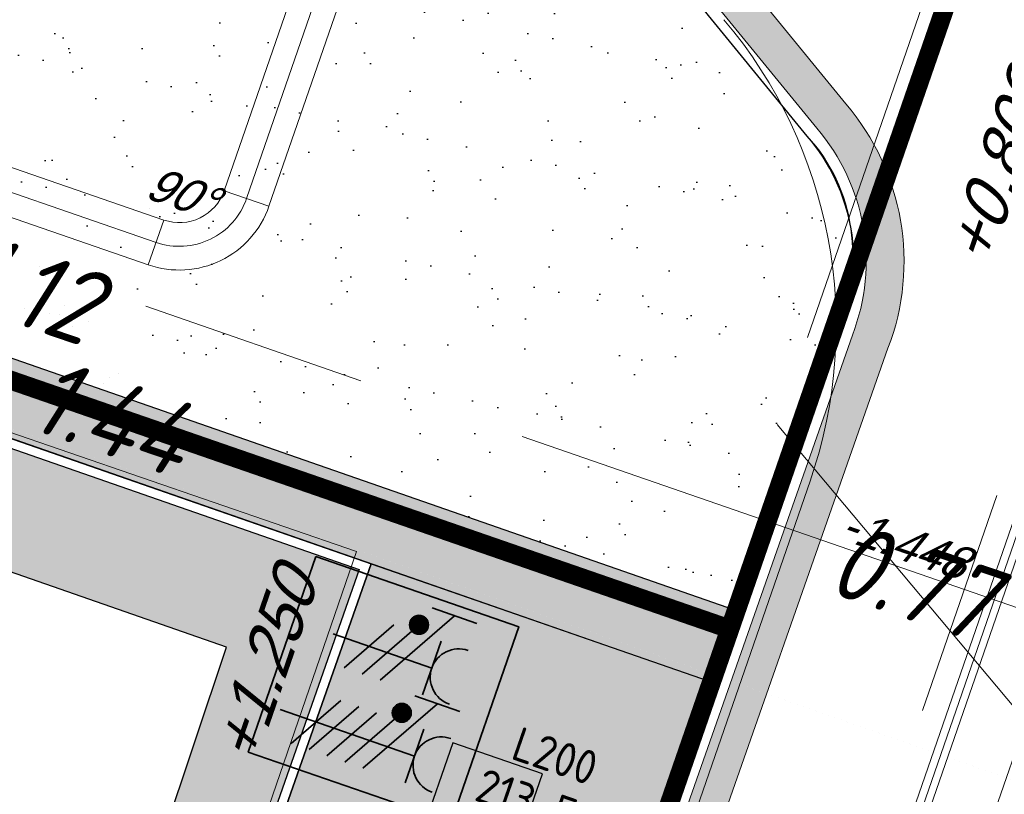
# Model space of a CAD drawing. Header units: metres. Extents: x 128615 to 129083, y 455669 to 456034.
# Tile 117 of 158: x 128873 to 128884, y 455840 to 455848. Entities that reach past the tile are written whole.
import ezdxf
from ezdxf.enums import TextEntityAlignment as Align
from ezdxf.lldxf.tags import DXFTag

# ---------------------------------------------------------------- set-up
doc = ezdxf.new("R2010")
doc.units = ezdxf.units.M
for name, pattern in [('DASHED', [19.049999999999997, 12.7, -6.35]), ('RI-AWZI_PROCESLEIDING', [18.450000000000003, 6, -1.8, 1.75, -1.8, 1.75, -1.8, 1.75, -1.8]), ('RI-AWZI_SLIBLEIDING', [11, 5, -3, 0, -3]), ('RI-AWZI_TERREINRIOLERING', [19.8, 6, -1.8, 2.4, -1.8, 1.8, -1.8, 2.4, -1.8])]:
    doc.linetypes.add(name, pattern=pattern)
for name, color, linetype, lineweight in [('B-CO-BC-BETONVORM-G', 50, 'Continuous', 18), ('B-WE-OG-HOOGTELIJN-G', 7, 'Continuous', 18), ('B-XX-GR-HAAG-G', 90, 'GR-HAAG1', 13), ('B-XX-KL-ELEKTRA-T25_HDSR', 7, 'Continuous', 35), ('B-XX-RI-AWZI_PROCESLEIDING-G', 30, 'RI-AWZI_PROCESLEIDING', 18), ('B-XX-RI-AWZI_SLIBLEIDING-G', 40, 'RI-AWZI_SLIBLEIDING', 18), ('B-XX-RI-AWZI_TERREINRIOLERING-G', 10, 'RI-AWZI_TERREINRIOLERING', 18), ('B-XX-VH-BESTRATING-V', 1, 'Continuous', 18)]:
    doc.layers.add(name, color=color, linetype=linetype, lineweight=lineweight)
for name, color, linetype in [('B-XX-GR-GRAS-G', 90, 'Continuous'), ('B-XX-GR-KRUIDEN-G', 98, 'Continuous'), ('B-XX-KL-ELEKTRA-G_HDSR', 190, 'HDSR_Elektra'), ('B-XX-OG-BEBOUWING-G', 1, 'Continuous'), ('B-XX-RI-AWZI_PROCESLEIDING-T25_HDSR', 7, 'Continuous'), ('B-XX-RI-AWZI_TERREINRIOLERING-T25_HDSR', 7, 'Continuous'), ('B-XX-VH-KANTVERHARDING-G', 60, 'Continuous')]:
    doc.layers.add(name, color=color, linetype=linetype)
doc.styles.add('BURO-018', font='Isocp.shx', dxfattribs={"height": 360})
doc.styles.add('ISO', font='Iso.shx', dxfattribs={"height": 50})
doc.styles.get("Standard").update_dxf_attribs({"font": 'arial.ttf'})
doc.styles.add('TAUW-ISOCP', font='tcb_isocp.shx')
doc.styles.add('tcb_isocp', font='tcb_isocp.shx')
doc.linetypes.add('GR-HAAG1', pattern='A,6,[176,NLCS.SHX,S=0.125,R=0,X=0,Y=0],-2', length=8)
tags = doc.linetypes.add('HDSR_Elektra', pattern='A,25,-2,["E",Standard,S=1.5,R=0,X=0,Y=-0.75],-4', length=31).pattern_tags.tags
tags[6] = DXFTag(74, 10)
pattern_1 = [(78.37645749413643, (128738.9979208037, 455858.1422880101), (-0.2736702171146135, 0.05629362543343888), [0.2032, -0.07619999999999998]), (168.3764574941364, (128738.9979208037, 455858.1422880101), (-0.0562936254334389, -0.2736702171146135), [0.2031999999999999, -0.07619999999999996])]

# ---------------------------------------------------------------- blocks, each defined once
blk = doc.blocks.new('E00416')
at = {"color": 0, "linetype": 'Continuous'}
for p, q in [((-3, 7.982050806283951), (-2.99999988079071, 5.482050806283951)), ((-2.999999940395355, 6.732050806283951), (1.500000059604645, 4.133974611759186)), ((-1.499999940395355, 6.5), (1.500000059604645, 6.5)), ((1.192092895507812e-07, 1), (5.960464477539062e-08, 6.5)), ((1.500000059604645, 3.133974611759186), (-1.499999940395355, 4.866025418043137)), ((1.500000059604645, 2.133974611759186), (-1.499999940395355, 3.866025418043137))]:
    blk.add_line(p, q, dxfattribs=at)
at = {"color": 0, "linetype": 'Continuous', "const_width": 0.5}
blk.add_lwpolyline([(-1.683012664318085, 5.116025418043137, 1), (-2.183012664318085, 5.116025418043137, 1)], format="xyb", close=True, dxfattribs=at)
at = {"color": 0, "linetype": 'Continuous'}
blk.add_circle((-1.933012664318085, 5.116025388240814), 0.5000000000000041, dxfattribs=at)
blk.add_arc((5.960464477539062e-08, 8), 1.5, 180, 0, dxfattribs=at)
at = {"color": 0, "linetype": 'Continuous', "style": 'BURO-018', "flags": 1}
blk.add_attdef('E_MATCODE', text='', height=1.799999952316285, rotation=262.5836884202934, dxfattribs=at).set_placement((-436086809.6690868, 176092602.9433621), align=Align.MIDDLE)
at = {"color": 0, "linetype": 'Continuous', "style": 'BURO-018'}
for tag, p in [('E_GKAST', (5.960464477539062e-08, 13)), ('E_GROEP', (0, 10.00000002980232)), ('E_SGROEP', (4.500000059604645, 10))]:
    blk.add_attdef(tag, text='', height=1.8, dxfattribs=at).set_placement(p, align=Align.MIDDLE)
at = {"color": 0, "linetype": 'Continuous', "style": 'BURO-018', "flags": 1}
blk.add_attdef('E_VERMCODE', text='', height=1.8, dxfattribs=at).set_placement((13.00000005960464, 10), align=Align.MIDDLE)
blk = doc.blocks.new('111304D')
at = {"color": 0, "linetype": 'Continuous'}
for p, q in [((-3, 9.98205080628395), (-3, 7.482050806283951)), ((-3, 8.73205080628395), (1.500000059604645, 6.133974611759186)), ((-1.499999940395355, 8.5), (1.5, 8.5)), ((5.960464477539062e-08, 1.000000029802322), (5.960464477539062e-08, 8.5)), ((1.5, 5.133974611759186), (-1.499999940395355, 6.866025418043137)), ((1.500000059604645, 4.133974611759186), (-1.5, 5.866025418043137)), ((1.5, 3.133974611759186), (-1.499999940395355, 4.866025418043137)), ((1.500000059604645, 2.133974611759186), (-1.499999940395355, 3.866025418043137))]:
    blk.add_line(p, q, dxfattribs=at)
at = {"color": 0, "linetype": 'Continuous', "const_width": 0.5}
blk.add_lwpolyline([(-1.683012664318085, 7.116025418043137, 1), (-2.183012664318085, 7.116025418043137, 1)], format="xyb", close=True, dxfattribs=at)
at = {"color": 0, "linetype": 'Continuous'}
blk.add_circle((-1.93301260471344, 7.116025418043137), 0.5000000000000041, dxfattribs=at)
blk.add_arc((0, 10.00000002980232), 1.5, 180, 0, dxfattribs=at)
at = {"color": 0, "linetype": 'Continuous', "style": 'BURO-018', "flags": 1}
blk.add_attdef('E_MATCODE', text='', height=1.799999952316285, rotation=262.5836884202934, dxfattribs=at).set_placement((-436086809.6690868, 176092602.9433621), align=Align.MIDDLE)
at = {"color": 0, "linetype": 'Continuous', "style": 'BURO-018'}
for tag, p in [('E_GKAST', (5.960464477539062e-08, 15.5)), ('E_GROEP', (5.960464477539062e-08, 12.50000002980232)), ('E_SGROEP', (4.5, 12.5))]:
    blk.add_attdef(tag, text='', height=1.8, dxfattribs=at).set_placement(p, align=Align.MIDDLE)
at = {"color": 0, "linetype": 'Continuous', "style": 'BURO-018', "flags": 1}
blk.add_attdef('E_VERMCODE', text='', height=1.8, dxfattribs=at).set_placement((13, 12.5), align=Align.MIDDLE)

msp = doc.modelspace()

# ---------------------------------------------------------------- hatches: boundary and pattern name
at = {"layer": 'B-XX-GR-GRAS-G'}
h = msp.add_hatch(dxfattribs=at)
h.set_pattern_fill('CROSS', color=256, scale=0.09999999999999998, angle=-116.5632943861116, style=0)
h.set_pattern_definition([(340.9065815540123, (128738.9979208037, 455858.1422880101), (0.8077808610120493, 0.3923519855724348), [0.3174999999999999, -0.9525]), (70.90658155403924, (128739.0960088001, 455857.9403427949), (-0.3923519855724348, 0.8077808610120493), [0.3174999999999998, -0.9524999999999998])])
h.paths.add_polyline_path([(128845.8675353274, 455784.6485665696), (128847.5685110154, 455784.0597697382), (128847.7647766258, 455784.6267616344), (128846.0638009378, 455785.2155584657)])
h.paths.add_polyline_path([(128967.1055860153, 455860.4144094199), (128969.4210054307, 455866.8918425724), (128880.9006920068, 455904.409712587), (128810.0577815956, 455927.1027515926), (128808.0815679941, 455921.3936663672), (128811.5859768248, 455919.9881814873), (128842.9440111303, 455909.6012506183), (128874.3253125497, 455899.2845629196), (128897.3942134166, 455890.0887698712), (128932.249899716, 455875.2515896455), (128958.9784740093, 455863.874893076)])
edge = h.paths.add_edge_path()
edge.add_line((128984.0843231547, 455804.1850891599), (128953.5143684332, 455822.3927003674))
edge.add_line((128953.5143684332, 455822.3927003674), (128931.0817976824, 455759.6371250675))
edge.add_line((128931.0817976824, 455759.6371250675), (128923.691293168, 455762.2048782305))
edge.add_line((128923.691293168, 455762.2048782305), (128914.0269830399, 455765.5502024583))
edge.add_line((128914.0269830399, 455765.5502024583), (128897.845598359, 455770.6508317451))
edge.add_line((128897.845598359, 455770.6508317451), (128884.7246261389, 455774.2573768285))
edge.add_line((128884.7246261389, 455774.2573768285), (128872.548293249, 455777.8537726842))
edge.add_line((128872.548293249, 455777.8537726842), (128866.079626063, 455781.0475949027))
edge.add_line((128866.079626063, 455781.0475949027), (128866.0212588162, 455781.0678178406))
edge.add_line((128866.0212588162, 455781.0678178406), (128863.5642032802, 455773.7248399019))
edge.add_line((128863.5642032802, 455773.7248399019), (128871.5285838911, 455771.3053608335))
edge.add_line((128871.5285838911, 455771.3053608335), (128871.6722959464, 455771.410655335))
edge.add_arc((128873.3846396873, 455770.369334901), 2.004113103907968, 78.24944847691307, 148.6951358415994, ccw=False)
edge.add_line((128873.7927796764, 455772.3314488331), (128875.0821999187, 455772.0165345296))
edge.add_line((128875.0821999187, 455772.0165345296), (128927.2955738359, 455757.61301808))
edge.add_line((128927.2955738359, 455757.61301808), (128956.895554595, 455749.1705929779))
edge.add_line((128956.895554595, 455749.1705929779), (128984.0843231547, 455804.1850891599))
h = msp.add_hatch(dxfattribs=at)
h.set_pattern_fill('AR-SAND', color=256, scale=0.01999999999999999, angle=-116.5632943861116, style=0)
h.set_pattern_definition([(18.40658155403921, (128738.9979208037, 455858.1422880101), (0.2899431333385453, 0.935445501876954), [0, -0.7721600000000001, 0, -0.8636, 0, -0.8255]), (348.4065815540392, (128738.9979208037, 455858.1422880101), (1.318547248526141, 1.060693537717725), [0, -0.4165599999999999, 0, -0.6959599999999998, 0, -0.2666999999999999]), (308.4065815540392, (128738.4074554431, 455858.3466790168), (1.495894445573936, -0.5147657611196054), [0, -0.2539999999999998, 0, -0.9143999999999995, 0, -1.193799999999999]), (298.4065815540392, (128738.4074554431, 455858.3466790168), (1.588945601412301, -0.07820251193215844), [0, -0.1269999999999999, 0, -0.5994399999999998, 0, -0.6857999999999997])])
edge = h.paths.add_edge_path()
edge.add_line((128853.1386551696, 455856.2010343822), (128851.6980142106, 455852.223962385))
edge.add_line((128851.6980142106, 455852.223962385), (128881.0521493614, 455841.9942810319))
edge.add_line((128881.0521493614, 455841.9942810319), (128882.0932894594, 455844.962660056))
edge.add_arc((128879.9256700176, 455845.7229388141), 2.297084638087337, 340.6720043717, 367.9009138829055)
edge.add_arc((128880.4059071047, 455845.7895850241), 1.812245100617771, 7.900913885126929, 42.61937673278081)
edge.add_line((128881.7394805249, 455847.0167012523), (128878.40045845, 455851.1054727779))
edge.add_line((128878.40045845, 455851.1054727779), (128879.3763044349, 455851.8971749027))
edge.add_line((128879.3763044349, 455851.8971749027), (128877.9085195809, 455853.6509558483))
edge.add_arc((128867.2808985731, 455871.9954145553), 21.20060125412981, 228.1588244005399, 300.085293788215, ccw=False)
h = msp.add_hatch(dxfattribs=at)
h.set_pattern_fill('DOTS', color=256, scale=0.09999999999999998, angle=-116.5632943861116, style=0)
h.set_pattern_definition([(340.9065815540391, (128738.9979208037, 455858.1422880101), (0.1269369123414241, 0.124052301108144), [0, -0.1587499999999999])])
edge = h.paths.add_edge_path()
edge.add_line((128869.4764536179, 455820.7405292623), (128873.2971152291, 455831.5419739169))
edge.add_line((128873.2971152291, 455831.5419739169), (128877.1436908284, 455842.5079634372))
edge.add_line((128877.1436908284, 455842.5079634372), (128880.7873684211, 455841.239368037))
edge.add_line((128880.7873684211, 455841.239368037), (128874.6706397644, 455823.8034156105))
edge.add_arc((128870.2434571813, 455825.3755239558), 4.698028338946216, 293.68149924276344, 340.449867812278, ccw=False)
edge.add_arc((128870.2434571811, 455825.3755239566), 4.698028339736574, 260.6037880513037, 293.6814992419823, ccw=False)
at = {"layer": 'B-XX-GR-HAAG-G'}
h = msp.add_hatch(dxfattribs=at)
h.set_pattern_fill('ANGLE', color=256, scale=0.03999999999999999, angle=-19.09341844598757, style=0)
h.set_pattern_definition(pattern_1)
edge = h.paths.add_edge_path()
edge.add_line((128824.0560011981, 455861.2439628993), (128824.3251972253, 455861.9975444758))
edge.add_line((128824.3251972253, 455861.9975444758), (128807.412816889, 455867.9094233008))
edge.add_line((128807.412816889, 455867.9094233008), (128807.5844640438, 455867.0019485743))
edge.add_line((128807.5844640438, 455867.0019485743), (128824.0565718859, 455861.2437634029))
edge.add_line((128911.0524530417, 455830.6925610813), (128923.8730139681, 455826.2243651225))
edge.add_line((128923.8730139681, 455826.2243651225), (128926.9522502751, 455825.1512758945))
edge.add_line((128926.9522502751, 455825.1512758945), (128927.2239480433, 455825.9444302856))
edge.add_line((128927.2239480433, 455825.9444302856), (128912.031396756, 455831.2301135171))
edge.add_line((128912.031396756, 455831.2301135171), (128911.0523500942, 455830.6922639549))
h = msp.add_hatch(dxfattribs=at)
h.set_pattern_fill('ANGLE', color=256, scale=0.03999999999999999, angle=-19.09341844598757, style=0)
h.set_pattern_definition(pattern_1)
h.paths.add_polyline_path([(128851.4347489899, 455851.4685211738), (128880.7873684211, 455841.239368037), (128881.0521493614, 455841.9942810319), (128851.6980142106, 455852.223962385)])
at = {"layer": 'B-XX-GR-KRUIDEN-G'}
h = msp.add_hatch(dxfattribs=at)
h.set_pattern_fill('SWAMP', color=256, scale=0.2, angle=-116.5632943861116, style=0)
h.set_pattern_definition([(340.9065815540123, (128738.9979208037, 455858.1422880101), (3.839350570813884, 3.326515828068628), [0.6349999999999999, -4.444999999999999]), (70.90658155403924, (128739.2979540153, 455858.0384307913), (-0.9611808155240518, 4.988231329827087), [0.3174999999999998, -8.481319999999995]), (70.90658155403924, (128739.3729632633, 455858.0124661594), (-0.9611808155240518, 4.988231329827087), [0.2539999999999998, -8.544819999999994]), (70.90658155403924, (128739.2229447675, 455858.0643954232), (-0.9611808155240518, 4.988231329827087), [0.2539999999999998, -8.544819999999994]), (40.90658155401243, (128739.4479706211, 455857.9865021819), (-0.9611719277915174, 4.988233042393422), [0.2032, -4.876799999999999]), (100.9065815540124, (128739.1479374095, 455858.0903594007), (-4.8005224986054, 1.661717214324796), [0.2032, -4.8768])])
edge = h.paths.add_edge_path()
edge.add_line((128948.4118116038, 455833.4579504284), (128948.6455033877, 455826.0782791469))
edge.add_line((128948.6455033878, 455826.0782791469), (128943.9095911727, 455812.3966981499))
edge.add_line((128943.9095911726, 455812.3966981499), (128941.3888850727, 455813.2785094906))
edge.add_line((128941.3888850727, 455813.2785094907), (128942.1339618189, 455815.4309623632))
edge.add_arc((128932.745274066, 455818.888458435), 10.00508554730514, -20.21683048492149, 71.17534409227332)
edge.add_line((128935.9736453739, 455828.358376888), (128892.1860483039, 455843.579290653))
edge.add_arc((128893.6952972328, 455847.9211051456), 4.596649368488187, -157.04283936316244, -109.16785423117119, ccw=False)
edge.add_arc((128894.4307678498, 455848.232645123), 5.395382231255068, 162.5112662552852, 202.9571606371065, ccw=False)
edge.add_line((128889.2847814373, 455849.8540560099), (128901.8557516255, 455885.6735668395))
edge.add_line((128901.8557516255, 455885.6735668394), (128887.2242848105, 455890.7225570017))
edge.add_line((128887.2242848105, 455890.7225570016), (128887.1817624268, 455890.5997140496))
edge.add_line((128887.1817624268, 455890.5997140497), (128874.5146120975, 455895.1035688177))
edge.add_line((128874.5146120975, 455895.1035688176), (128873.5283828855, 455892.2544503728))
edge.add_arc((128867.280722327, 455871.995513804), 21.20041917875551, 72.86074229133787, 176.4358647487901)
edge.add_line((128846.121308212, 455873.313454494), (128835.0103701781, 455877.1887525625))
edge.add_arc((128817.5916042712, 455889.2204382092), 21.17014088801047, -34.63404912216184, -24.22743715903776)
edge.add_line((128836.8971577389, 455880.5330640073), (128837.0847450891, 455880.5150973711))
edge.add_line((128837.0847450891, 455880.5150973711), (128838.2442237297, 455883.7950644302))
edge.add_line((128838.2442237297, 455883.7950644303), (128838.0851409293, 455883.9110295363))
edge.add_arc((128817.5916042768, 455889.2204382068), 21.17014088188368, -14.52468191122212, 21.05836036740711)
edge.add_line((128837.3478955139, 455896.8272655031), (128838.4437976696, 455897.45125095))
edge.add_line((128838.4437976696, 455897.45125095), (128836.9196742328, 455900.519436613))
edge.add_line((128836.9196742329, 455900.519436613), (128835.8290882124, 455899.9707426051))
edge.add_arc((128817.5916042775, 455889.2204382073), 21.17014088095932, 30.51773535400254, 65.7725628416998)
edge.add_line((128826.2789784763, 455908.5259916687), (128826.2969451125, 455908.713579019))
edge.add_line((128826.2969451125, 455908.7135790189), (128823.0169780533, 455909.8730576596))
edge.add_line((128823.0169780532, 455909.8730576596), (128822.9010129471, 455909.7139748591))
edge.add_arc((128817.591604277, 455889.2204382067), 21.17014088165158, 75.47531808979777, 155.5873596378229)
edge.add_line((128798.3142327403, 455897.9701702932), (128798.1176121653, 455897.9799474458))
edge.add_line((128798.1176121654, 455897.9799474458), (128797.7211869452, 455896.8585281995))
edge.add_line((128797.7211869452, 455896.8585281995), (128793.8072384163, 455898.2133509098))
edge.add_arc((128775.6531717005, 455909.0573338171), 21.14620778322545, -30.85117203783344, -24.45064201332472)
edge.add_line((128794.9029489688, 455900.3047239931), (128795.4902118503, 455900.2458409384))
edge.add_line((128795.4902118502, 455900.2458409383), (128796.7020683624, 455903.7467742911))
edge.add_line((128796.7020683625, 455903.746774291), (128796.1976420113, 455904.0486570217))
edge.add_arc((128775.6531716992, 455909.057333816), 21.14620778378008, -13.70124981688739, 21.18853243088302)
edge.add_line((128795.3698146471, 455916.7003760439), (128797.9082227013, 455917.9559061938))
edge.add_line((128797.9082227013, 455917.9559061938), (128796.4067381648, 455921.1222890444))
edge.add_line((128796.4067381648, 455921.1222890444), (128793.8362756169, 455919.8525566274))
edge.add_arc((128775.6531717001, 455909.0573338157), 21.1462077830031, 30.69740409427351, 65.54935799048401)
edge.add_line((128784.4057815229, 455928.3071110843), (128784.4646645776, 455928.8943739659))
edge.add_line((128784.4646645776, 455928.8943739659), (128780.9637312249, 455930.1062304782))
edge.add_line((128780.9637312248, 455930.1062304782), (128780.6618484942, 455929.6018041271))
edge.add_arc((128775.6531717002, 455909.0573338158), 21.14620778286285, 76.298750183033, 155.5095457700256)
edge.add_line((128756.4094808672, 455917.8233173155), (128755.8262168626, 455917.8979581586))
edge.add_line((128755.8262168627, 455917.8979581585), (128754.6142224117, 455914.3971073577))
edge.add_line((128754.6142224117, 455914.3971073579), (128755.1121866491, 455914.0802848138))
edge.add_arc((128775.6531716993, 455909.057333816), 21.1462077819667, 166.2589379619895, 191.7043835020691)
edge.add_line((128754.9466508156, 455904.7675673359), (128751.1985842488, 455903.6584638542))
edge.add_line((128751.1985842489, 455903.6584638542), (128751.1173775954, 455903.9197317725))
edge.add_line((128751.1173775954, 455903.9197317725), (128741.4969709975, 455907.2999279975))
edge.add_line((128741.4969709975, 455907.2999279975), (128757.0495062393, 455938.2990116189))
edge.add_line((128757.0495062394, 455938.2990116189), (128795.963293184, 455925.5684809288))
edge.add_line((128795.963293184, 455925.5684809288), (128808.0815679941, 455921.3936663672))
edge.add_line((128808.0815679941, 455921.3936663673), (128811.5859768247, 455919.9881814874))
edge.add_line((128811.5859768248, 455919.9881814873), (128842.9440111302, 455909.6012506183))
edge.add_line((128842.9440111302, 455909.6012506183), (128874.3253125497, 455899.2845629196))
edge.add_line((128874.3253125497, 455899.2845629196), (128897.3942134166, 455890.0887698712))
edge.add_line((128897.3942134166, 455890.0887698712), (128932.249899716, 455875.2515896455))
edge.add_line((128932.249899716, 455875.2515896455), (128958.9784740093, 455863.874893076))
edge.add_line((128958.9784740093, 455863.8748930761), (128948.4118116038, 455833.4579504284))
h.paths.add_polyline_path([(128845.694092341, 455904.4570519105), (128848.0856081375, 455905.5477301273), (128849.2310223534, 455903.2376735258), (128848.6444501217, 455901.5319182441), (128846.8291906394, 455902.1678003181)], flags=16)
at = {"layer": 'B-XX-VH-BESTRATING-V'}
h = msp.add_hatch(dxfattribs=at)
h.set_pattern_fill('AR-B88', color=256, scale=0.001999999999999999, angle=-116.5632943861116, style=0)
h.set_pattern_definition([(340.9065815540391, (222427.2334215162, -244865.0047561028), (0.1329372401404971, 0.384042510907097), []), (70.90658155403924, (222427.2334215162, -244865.0047561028), (-0.05908401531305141, 0.4505111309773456), [0.4063999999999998, -0.4063999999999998])])
h.paths.add_polyline_path([(128848.0971045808, 455878.635931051, -0.4037405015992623), (128873.2287957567, 455891.4051268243), (128873.5244922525, 455892.2556497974, 0.4868956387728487), (128846.1151016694, 455873.2097112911), (128834.9511693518, 455877.1034928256, 0.04666700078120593), (128836.8971577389, 455880.5330640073), (128837.0847450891, 455880.5150973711), (128838.2442237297, 455883.7950644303), (128838.0851409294, 455883.9110295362, 0.156520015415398), (128837.3478955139, 455896.827265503), (128838.4437976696, 455897.45125095), (128836.9196742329, 455900.519436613), (128835.8290882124, 455899.9707426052, 0.1550531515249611), (128826.2789784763, 455908.5259916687), (128826.2969451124, 455908.7135790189), (128824.5146119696, 455909.3436393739), (128824.2202072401, 455908.4931332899), (128825.3340023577, 455908.0994032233), (128825.3205751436, 455907.9592113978, -0.1738342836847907), (128835.4657427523, 455898.7804478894), (128836.5160855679, 455899.3088947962), (128837.2594004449, 455897.8125408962), (128836.2169129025, 455897.2189686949, -0.1740133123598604), (128837.0524737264, 455883.5500615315), (128837.1721865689, 455883.4627955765), (128836.4705692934, 455881.478040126), (128836.3303774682, 455881.4914673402, -0.3844101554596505), (128811.8267057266, 455869.7873592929), (128811.7490435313, 455869.6698747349), (128810.8869354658, 455869.9746326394), (128810.5925307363, 455869.1241265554), (128812.1120620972, 455868.5869674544), (128812.2159800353, 455868.7441707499, 0.07544990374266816), (128818.5706738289, 455868.0729492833, 0.07589524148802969), (128824.8361656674, 455869.3284499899), (128826.3976501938, 455866.1488804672), (128827.2047040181, 455866.5576945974), (128826.1752094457, 455868.7079874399), (128828.4456792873, 455869.8032831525), (128829.4583531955, 455867.6595790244), (128832.7670077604, 455866.4857812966), (128833.0882556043, 455867.3781987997), (128830.0883369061, 455868.4308349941), (128828.7671010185, 455871.2403620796), (128828.8525096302, 455871.2937297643, 0.08531439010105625), (128834.1918941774, 455876.0825068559), (128837.7766362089, 455874.850374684), (128842.5594630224, 455873.1541507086), (128846.0838651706, 455871.9276488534), (128846.0810004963, 455871.8227441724, 0.1974429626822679), (128852.3271716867, 455856.9670565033), (128850.4531680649, 455851.7043292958), (128837.7009904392, 455856.1264283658), (128837.4045707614, 455855.2651000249), (128841.2029329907, 455853.9566605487), (128840.2940743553, 455851.3180823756, -0.03739428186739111), (128840.2171224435, 455851.0270438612, -0.0366327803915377), (128840.1005161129, 455850.7561483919), (128837.9778480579, 455844.5936657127, -0.02691818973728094), (128837.9180416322, 455844.3852272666, -0.02615719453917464), (128837.8387947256, 455844.1899691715), (128836.9097664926, 455841.4928350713), (128836.1198297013, 455841.7703814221), (128834.2752362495, 455836.4663716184), (128835.044899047, 455836.1989614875), (128833.9672562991, 455833.0983045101, 0.04583804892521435), (128834.7845963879, 455832.7170226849), (128835.7157441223, 455835.3939975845), (128836.2000348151, 455836.7517529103), (128835.4308187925, 455837.03347389), (128836.694533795, 455840.6411847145), (128837.4668797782, 455840.3769051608), (128841.9721584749, 455853.3663621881), (128875.616844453, 455841.6266952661), (128872.6042422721, 455832.6313486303), (128869.4363862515, 455823.6340851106), (128868.9275225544, 455823.8103949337), (128868.6019804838, 455822.8506645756), (128868.0093077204, 455821.190477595), (128868.4012366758, 455821.0537541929, 0.05439538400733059), (128869.3766180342, 455820.7581588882), (128873.2027955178, 455831.5751975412), (128875.0930636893, 455836.9640584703, -0.0412858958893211), (128875.1754991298, 455837.2859374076, -0.04334982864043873), (128875.3176973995, 455837.6044542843), (128877.0161506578, 455842.4464806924), (128860.0173804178, 455848.3648314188), (128851.3064607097, 455851.4074056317), (128853.0583824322, 455856.2732795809, 0.3272972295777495), (128877.9961818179, 455853.7020223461), (128879.4539705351, 455851.9601852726), (128881.0431873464, 455853.2495140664), (128880.1699822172, 455854.3809194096), (128882.1130744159, 455856.0401414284), (128883.0879052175, 455854.9247671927), (128883.6943496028, 455855.4497789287), (128882.3422394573, 455857.0749083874), (128882.4127906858, 455857.1464639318, 0.5271845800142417), (128875.6562547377, 455891.4715256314), (128874.8988719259, 455891.7329317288), (128874.6549034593, 455890.9093898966, -0.402981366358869), (128886.4646925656, 455865.3548980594, -1)])
h.paths.add_polyline_path([(128876.3997198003, 455841.651282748), (128877.6867014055, 455841.2057909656), (128877.8829670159, 455841.7727828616), (128876.5959854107, 455842.218274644)], flags=24)
h = msp.add_hatch(dxfattribs=at)
h.set_pattern_fill('BRICK', color=256, scale=0.03307086, angle=-116.5097316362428)
h.set_pattern_definition([(340.9065815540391, (128781.00315288, 455850.7668853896), (0.0686929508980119, 0.1984471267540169), []), (70.90658155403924, (128781.00315288, 455850.7668853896), (-0.3968942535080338, 0.1373859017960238), [0.2099999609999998, -0.2099999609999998]), (70.90658155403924, (128781.2016000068, 455850.6981924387), (-0.3968942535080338, 0.1373859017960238), [-0.2099999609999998, 0.2099999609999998])])
edge = h.paths.add_edge_path()
edge.add_line((128831.6126664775, 455838.8346340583), (128839.0652869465, 455860.4902585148))
edge.add_line((128839.0652869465, 455860.4902585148), (128836.3034510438, 455861.4412710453))
edge.add_line((128836.3034510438, 455861.4412710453), (128833.541615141, 455862.3922835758))
edge.add_arc((128834.2946828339, 455864.407557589), 2.151381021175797, 165.7586443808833, 249.5102871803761, ccw=False)
edge.add_line((128832.2094179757, 455864.936812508), (128832.7229766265, 455866.3634640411))
edge.add_line((128832.7229766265, 455866.3634640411), (128829.5305935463, 455867.4960062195))
edge.add_line((128829.5305935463, 455867.4960062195), (128825.7790093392, 455865.6897798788))
edge.add_line((128825.7790093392, 455865.6897798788), (128824.1892600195, 455861.2288345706))
edge.add_line((128824.1892600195, 455861.2288345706), (128829.3480097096, 455859.4118744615))
edge.add_arc((128828.6821113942, 455857.5376763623), 1.98897940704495, -20.160679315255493, 70.43999003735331, ccw=False)
edge.add_line((128830.5492255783, 455856.8521665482), (128825.085613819, 455841.0700632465))
edge.add_arc((128820.6003911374, 455842.5189337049), 4.713432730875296, 246.4303146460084, 342.09788309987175, ccw=False)
edge.add_line((128818.7156584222, 455838.1987218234), (128794.9887339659, 455846.4591081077))
edge.add_line((128794.9887339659, 455846.4591081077), (128740.4443933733, 455865.3829613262))
edge.add_arc((128742.7378552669, 455872.1050294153), 7.102546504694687, 156.7495911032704, 251.16118143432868, ccw=False)
edge.add_line((128736.2121179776, 455874.9087625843), (128740.8492055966, 455888.4475361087))
edge.add_arc((128747.4193090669, 455885.7839878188), 7.08948158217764, 110.50432189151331, 157.9321541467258, ccw=False)
edge.add_line((128744.936019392, 455892.4243207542), (128746.0560372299, 455895.6599412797))
edge.add_line((128746.0560372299, 455895.6599412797), (128750.9663574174, 455893.9602221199))
edge.add_line((128750.9663574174, 455893.9602221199), (128752.5278960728, 455898.5416274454))
edge.add_line((128752.5278960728, 455898.5416274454), (128752.0152830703, 455900.3559231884))
edge.add_line((128752.0152830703, 455900.3559231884), (128751.9765845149, 455900.3451798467))
edge.add_line((128751.9765845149, 455900.3451798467), (128751.0126086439, 455903.818817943))
edge.add_line((128751.0126086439, 455903.818817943), (128743.3040688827, 455906.5354959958))
edge.add_line((128743.3040688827, 455906.5354959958), (128719.892912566, 455838.9029857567))
edge.add_line((128719.892912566, 455838.9029857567), (128720.2712589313, 455838.7734198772))
edge.add_line((128720.2712589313, 455838.7734198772), (128743.5504862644, 455906.0245387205))
edge.add_line((128743.5504862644, 455906.0245387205), (128750.6829467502, 455903.5108851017))
edge.add_line((128750.6829467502, 455903.5108851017), (128752.1090925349, 455898.5527556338))
edge.add_line((128752.1090925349, 455898.5527556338), (128750.717407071, 455894.4696833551))
edge.add_line((128750.717407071, 455894.4696833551), (128745.8088863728, 455896.1687796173))
edge.add_line((128745.8088863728, 455896.1687796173), (128744.6185725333, 455892.7300809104))
edge.add_arc((128747.419309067, 455885.7839878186), 7.489481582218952, 111.9598016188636, 158.0177529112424)
edge.add_line((128740.4743136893, 455888.5874452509), (128735.6521931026, 455874.5084362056))
edge.add_arc((128742.711383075, 455872.0759849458), 7.466524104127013, 160.9871051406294, 251.273710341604)
edge.add_line((128740.3142736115, 455865.0047157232), (128794.856583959, 455846.0815660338))
edge.add_line((128794.856583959, 455846.0815660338), (128818.5714073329, 455837.8252763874))
edge.add_arc((128820.6003911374, 455842.5189337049), 5.113432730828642, 246.6220382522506, 342.0506229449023)
edge.add_line((128825.4649488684, 455840.9430934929), (128830.9260443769, 455856.717928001))
edge.add_arc((128828.6821113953, 455857.5376763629), 2.388979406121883, 339.9318582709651, 430.4537588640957)
edge.add_line((128829.4813863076, 455859.7889831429), (128824.7008226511, 455861.4727425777))
edge.add_line((128824.7008226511, 455861.4727425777), (128826.1020253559, 455865.4046131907))
edge.add_line((128826.1020253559, 455865.4046131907), (128829.4604913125, 455867.0964502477))
edge.add_line((128829.4604913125, 455867.0964502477), (128832.2105117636, 455866.120842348))
edge.add_line((128832.2105117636, 455866.120842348), (128831.8267665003, 455865.0548087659))
edge.add_arc((128834.2946828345, 455864.4075575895), 2.551381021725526, 165.3042260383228, 249.6319906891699)
edge.add_line((128833.4066780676, 455862.0156979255), (128838.5569163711, 455860.2422612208))
edge.add_line((128838.5569163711, 455860.2422612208), (128831.2322111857, 455838.9583295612))
edge.add_arc((128836.4510621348, 455837.3560573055), 5.459274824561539, 162.9326608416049, 251.688394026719)
edge.add_line((128834.7358411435, 455832.1732300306), (128868.2102711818, 455820.5590485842))
edge.add_arc((128870.243457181, 455825.3755239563), 5.22802833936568, 247.1138597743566, 340.4610631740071)
edge.add_line((128875.1704265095, 455823.6270235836), (128882.5907182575, 455844.7795449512))
edge.add_arc((128880.2053561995, 455845.6949556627), 2.55498119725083, 339.0051081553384, 400.5811834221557)
edge.add_line((128882.1458260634, 455847.357034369), (128879.1820600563, 455850.9862143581))
edge.add_line((128879.1820600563, 455850.9862143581), (128886.2461834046, 455856.9579368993))
edge.add_arc((128882.7728296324, 455860.6776088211), 5.089218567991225, 313.038728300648, 342.0620473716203)
edge.add_line((128887.6146643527, 455859.110196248), (128893.0181774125, 455874.5159597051))
edge.add_arc((128882.8722026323, 455877.7590635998), 10.65169127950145, 342.2738127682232, 419.290512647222)
edge.add_line((128888.3118646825, 455886.917043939), (128886.2148499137, 455887.872679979))
edge.add_line((128886.2148499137, 455887.872679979), (128886.1094443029, 455887.4783866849))
edge.add_line((128886.1094443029, 455887.4783866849), (128888.1745737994, 455886.5274173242))
edge.add_arc((128882.8857705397, 455877.7600346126), 10.23906438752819, -17.723255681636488, 58.900096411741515, ccw=False)
edge.add_line((128892.6388684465, 455874.6430616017), (128887.2355901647, 455859.2379771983))
edge.add_arc((128882.7728296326, 455860.677608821), 4.689218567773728, 313.1287842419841, 342.12093767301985, ccw=False)
edge.add_line((128885.978569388, 455857.2553283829), (128883.1729931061, 455854.8264816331))
edge.add_line((128883.1729931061, 455854.8264816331), (128878.5836409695, 455851.0866857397))
edge.add_line((128878.5836409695, 455851.0866857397), (128881.839104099, 455847.1002356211))
edge.add_arc((128880.2053561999, 455845.6949556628), 2.15498119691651, -21.143024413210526, 40.70070699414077, ccw=False)
edge.add_line((128882.2152704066, 455844.9176598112), (128877.8010034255, 455832.3322089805))
edge.add_line((128877.8010034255, 455832.3322089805), (128874.7932273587, 455823.7601450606))
edge.add_arc((128870.243457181, 455825.3755239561), 4.828028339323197, 246.96541338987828, 340.45278373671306, ccw=False)
edge.add_line((128868.354313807, 455820.9324400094), (128834.8638834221, 455832.552191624))
edge.add_arc((128836.4510621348, 455837.3560573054), 5.059274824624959, 163.0072479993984, 251.7166439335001, ccw=False)
h = msp.add_hatch(dxfattribs=at)
h.set_pattern_fill('BRICK', color=256, scale=0.03307086, angle=-116.5097316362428)
h.set_pattern_definition([(340.9065815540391, (128782.926339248, 455849.4786328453), (0.0686929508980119, 0.1984471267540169), []), (70.90658155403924, (128782.926339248, 455849.4786328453), (-0.3968942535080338, 0.1373859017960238), [0.2099999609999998, -0.2099999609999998]), (70.90658155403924, (128783.1247863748, 455849.4099398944), (-0.3968942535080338, 0.1373859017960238), [-0.2099999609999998, 0.2099999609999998])])
edge = h.paths.add_edge_path()
edge.add_arc((128879.3936255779, 455805.876259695), 4.601891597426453, 69.65643380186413, 160.8966683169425, ccw=False)
edge.add_line((128880.9934671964, 455810.1911076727), (128924.3141953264, 455795.1533938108))
edge.add_arc((128927.7884713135, 455804.2752318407), 9.761071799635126, 249.1494361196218, 341.8216779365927)
edge.add_line((128937.0623695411, 455801.2300168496), (128942.0115575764, 455815.4747647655))
edge.add_arc((128932.7452740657, 455818.8884584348), 9.875085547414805, 339.7762308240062, 431.1775957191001)
edge.add_line((128935.9313305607, 455828.2354557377), (128892.1413870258, 455843.4571851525))
edge.add_arc((128893.9661163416, 455848.2104546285), 5.091483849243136, 160.6539968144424, 248.9987380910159, ccw=False)
edge.add_line((128889.1621217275, 455849.8971210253), (128901.6898106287, 455885.5933068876))
edge.add_line((128901.6898106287, 455885.5933068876), (128887.1807336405, 455890.6000690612))
edge.add_line((128887.1807336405, 455890.6000690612), (128887.0472073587, 455890.2230276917))
edge.add_line((128887.0472073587, 455890.2230276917), (128901.1792229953, 455885.34635333))
edge.add_line((128901.1792229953, 455885.34635333), (128888.7847076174, 455850.0296298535))
edge.add_arc((128893.9661163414, 455848.2104546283), 5.491483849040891, 160.6539968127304, 249.0667786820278)
edge.add_line((128892.0041211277, 455843.0814225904), (128935.8011466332, 455827.857231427))
edge.add_arc((128932.7452740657, 455818.888458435), 9.475085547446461, -20.24600750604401, 71.18481212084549, ccw=False)
edge.add_line((128941.6349457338, 455815.6095891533), (128936.683389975, 455801.3580264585))
edge.add_arc((128927.7884713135, 455804.2752318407), 9.36107179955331, 249.1132310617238, 341.8424167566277, ccw=False)
edge.add_line((128924.4510408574, 455795.5293057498), (128881.0276453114, 455810.6025633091))
edge.add_arc((128879.3920985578, 455805.8776308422), 5.000000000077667, 70.9065815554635, 160.9065815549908)
edge.add_line((128874.6671660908, 455807.5131775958), (128865.6289427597, 455781.5539549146))
edge.add_line((128865.6289427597, 455781.5539549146), (128866.0087595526, 455781.4282871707))
edge.add_line((128866.0087595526, 455781.4282871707), (128875.0451606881, 455807.3823338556))

# ---------------------------------------------------------------- linework, layer by layer
at = {"layer": 'B-CO-BC-BETONVORM-G', "linetype": 'Continuous'}
for p, q in [((128875.5923089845, 455846.441289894), (128876.0648125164, 455846.2777649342)), ((128874.9562804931, 455846.1323113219), (128874.7927555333, 455845.6598077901))]:
    msp.add_line(p, q, dxfattribs=at)
at = {"layer": 'B-CO-BC-BETONVORM-G'}
for points in [[(128842.232985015, 455872.5232733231), (128843.0057564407, 455872.255811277, -0.1989123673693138), (128843.5781866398, 455871.7477659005), (128852.1048432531, 455854.1957508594, 0.198912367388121), (128852.3910583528, 455853.9417281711), (128874.9562804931, 455846.1323113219, 0.4142135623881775), (128875.5923089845, 455846.441289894), (128877.1261756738, 455850.8733804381, 0.1989206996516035), (128877.1034051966, 455851.2554006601), (128875.9259989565, 455853.6788788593)], [(128842.0694242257, 455872.0507624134), (128842.8422314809, 455871.7833077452, -0.1989123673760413), (128843.1284465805, 455871.529285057), (128851.6551031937, 455853.9772700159, 0.1989123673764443), (128852.2275333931, 455853.4692246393), (128874.7927555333, 455845.6598077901, 0.4142135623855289), (128876.0648125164, 455846.2777649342), (128877.5986792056, 455850.7098554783, 0.1989206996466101), (128877.5531382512, 455851.4738959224), (128876.375731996, 455853.8973741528)]]:
    msp.add_lwpolyline(points, format="xyb", dxfattribs=at)
at = {"layer": 'B-XX-GR-GRAS-G'}
msp.add_lwpolyline([(128853.1386551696, 455856.2010343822), (128851.6980142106, 455852.223962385), (128881.0521493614, 455841.9942810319), (128882.0932894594, 455844.962660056, 0.1193707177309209), (128882.2009490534, 455846.0386968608, 0.1526574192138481), (128881.7394805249, 455847.0167012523), (128878.40045845, 455851.1054727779), (128879.3763044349, 455851.8971749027), (128877.9085195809, 455853.6509558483, -0.3245650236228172)], format="xyb", close=True, dxfattribs=at)
msp.add_lwpolyline([(128869.4764536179, 455820.7405292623), (128873.2971152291, 455831.5419739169), (128877.1436908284, 455842.5079634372), (128880.7873684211, 455841.239368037), (128874.6706397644, 455823.8034156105, -0.2069461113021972), (128872.1304300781, 455821.0731056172, -0.1453393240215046), (128869.4764536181, 455820.7405292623, -2.48198159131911)], format="xyb", dxfattribs=at)
msp.add_lwpolyline([(128877.6753297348, 455839.6749469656), (128878.6203162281, 455839.3478376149), (128878.9474255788, 455840.2928241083), (128878.0024390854, 455840.619933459)], close=True, dxfattribs=at)
at = {"layer": 'B-XX-GR-HAAG-G'}
msp.add_lwpolyline([(128851.4347489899, 455851.4685211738), (128880.7873684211, 455841.239368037), (128881.0521493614, 455841.9942810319), (128851.6980142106, 455852.223962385), (128851.4347489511, 455851.4685211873)], dxfattribs=at)
at = {"layer": 'B-XX-KL-ELEKTRA-G_HDSR', "linetype": 'DASHED', "const_width": 0.1999999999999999}
for points in [[(128895.4039259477, 455883.6511964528), (128895.4039259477, 455883.6511964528), (128880.0952254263, 455839.4258226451), (128885.3075875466, 455837.6215536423)], [(128880.9235498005, 455841.8187726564), (128837.3683803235, 455856.8954811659), (128843.2439788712, 455873.8695030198), (128842.3847708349, 455874.1669195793)]]:
    msp.add_lwpolyline(points, dxfattribs=at)
at = {"layer": 'B-XX-KL-ELEKTRA-T25_HDSR'}
msp.add_lwpolyline([(128876.559074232, 455842.5828359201), (128878.6981028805, 455841.8424069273), (128877.98459376, 455839.7811472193), (128875.8455651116, 455840.5215762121)], close=True, dxfattribs=at)
at = {"layer": 'B-XX-OG-BEBOUWING-G'}
msp.add_lwpolyline([(128837.4668797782, 455840.3769051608), (128836.6945337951, 455840.6411847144), (128835.4308187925, 455837.03347389), (128836.2000348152, 455836.7517529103), (128835.7157441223, 455835.3939975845), (128865.7303576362, 455824.9493499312), (128865.4159954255, 455824.0052723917), (128868.6019804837, 455822.8506645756), (128868.9275225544, 455823.8103949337), (128869.4363862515, 455823.6340851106), (128872.6042422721, 455832.6313486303), (128875.616844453, 455841.6266952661), (128841.9721584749, 455853.3663621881), (128837.4668797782, 455840.3769051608)], dxfattribs=at)
at = {"layer": 'B-XX-RI-AWZI_PROCESLEIDING-G'}
msp.add_lwpolyline([(128842.1512015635, 455872.2870090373), (128842.9239939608, 455872.0195595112, -0.1989123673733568), (128843.3533166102, 455871.6385254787), (128851.8799732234, 455854.0865104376, 0.1989123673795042), (128852.3092958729, 455853.7054764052), (128874.8745180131, 455845.896059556, 0.4142135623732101), (128875.8285607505, 455846.359527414), (128877.3624274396, 455850.7916179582, 0.1989206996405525), (128877.3282717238, 455851.3646482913), (128876.1515377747, 455853.7867427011)], format="xyb", dxfattribs=at)
at = {"layer": 'B-XX-RI-AWZI_SLIBLEIDING-G', "linetype": 'Continuous'}
for points in [[(128826.1292324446, 455828.7035782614), (128827.562310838, 455832.8576940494, -0.4142135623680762), (128828.1726053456, 455833.154915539), (128874.4852416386, 455817.1780767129, 0.4139341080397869), (128875.2987682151, 455817.5737948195), (128895.7502642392, 455876.674293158, 0.1989123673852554), (128895.721111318, 455877.1632596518), (128889.3463586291, 455890.2845372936, 0.1983621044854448), (128888.9812730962, 455890.6092300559), (128869.52680496, 455897.3875343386, 0.1233219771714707), (128869.2170848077, 455897.4154411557), (128841.305527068, 455893.0386048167)], [(128825.9779797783, 455828.7557570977), (128827.4110581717, 455832.9098728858, -0.4142135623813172), (128828.224784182, 455833.3061682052), (128874.5374204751, 455817.329329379, 0.4139341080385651), (128875.1475654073, 455817.6261179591), (128895.5990614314, 455876.7266162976, 0.1989123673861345), (128895.5771967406, 455877.0933411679), (128889.2024440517, 455890.2146188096, 0.1983621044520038), (128888.9286299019, 455890.4581383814), (128869.4741617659, 455897.2364426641, 0.1233219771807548), (128869.2418716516, 455897.2573727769), (128841.3303139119, 455892.8805364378)]]:
    msp.add_lwpolyline(points, format="xyb", dxfattribs=at)
at = {"layer": 'B-XX-RI-AWZI_SLIBLEIDING-G'}
msp.add_lwpolyline([(128826.0536061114, 455828.7296676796), (128827.4866845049, 455832.8837834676, -0.4142135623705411), (128828.1986947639, 455833.2305418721), (128874.5113310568, 455817.2537030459, 0.41393410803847), (128875.2231668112, 455817.5999563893), (128895.6746628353, 455876.7004547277, 0.1989123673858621), (128895.6491540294, 455877.1283004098), (128889.2744013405, 455890.2495780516, 0.1983621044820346), (128888.9549514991, 455890.5336842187), (128869.5004833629, 455897.3119885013, 0.1233219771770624), (128869.2294782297, 455897.3364069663), (128841.3179204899, 455892.9595706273)], format="xyb", dxfattribs=at)
at = {"layer": 'B-XX-RI-AWZI_TERREINRIOLERING-G'}
msp.add_lwpolyline([(128886.7170544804, 455891.3579341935), (128889.2352077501, 455889.5750858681), (128895.2926896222, 455877.1068529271, -0.1989370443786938), (128895.3181810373, 455876.6789569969), (128875.257111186, 455818.7245145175)], format="xyb", dxfattribs=at)
for points in [[(128884.4037958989, 455841.8856906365), (128836.1549717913, 455858.5871373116)], [(128881.3439764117, 455853.3452890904), (128883.7036848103, 455850.5629249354), (128881.4234525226, 455843.9755598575)], [(128878.6169686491, 455825.168120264), (128885.8632397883, 455846.1018793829)], [(128881.4234525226, 455843.9755598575), (128884.0439756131, 455840.8462054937)]]:
    msp.add_lwpolyline(points, dxfattribs=at)
at = {"layer": 'B-XX-VH-BESTRATING-V'}
for p, q in [((128852.5312135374, 455851.0607327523), (128876.9868138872, 455842.6366058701)), ((128877.7120809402, 455831.6581167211), (128881.7695415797, 455843.3796707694)), ((128876.9868138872, 455842.6366058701), (128873.4614820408, 455832.3647332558))]:
    msp.add_line(p, q, dxfattribs=at)
for points in [[(128829.5305935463, 455867.4960062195), (128832.7229766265, 455866.3634640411), (128832.2094179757, 455864.936812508, 0.3826212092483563), (128833.541615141, 455862.3922835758), (128839.0652869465, 455860.4902585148), (128831.6126664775, 455838.8346340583, 0.4076313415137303), (128834.8638834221, 455832.5521916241), (128851.8008086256, 455826.7070874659), (128868.354313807, 455820.9324400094, 0.4321552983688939), (128874.7932273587, 455823.7601450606), (128877.8010034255, 455832.3322089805), (128882.2152704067, 455844.9176598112, 0.2765903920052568), (128881.8391040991, 455847.1002356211), (128878.5836409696, 455851.0866857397), (128881.1250912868, 455853.1485598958)], [(128887.6146643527, 455859.1101962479, -0.1273194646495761), (128886.2461834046, 455856.9579368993), (128883.4348019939, 455854.5240645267), (128879.1472794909, 455851.0288794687), (128882.1458260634, 455847.357034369, -0.2753335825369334), (128882.5907182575, 455844.7795449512), (128878.178442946, 455832.199772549), (128875.1704265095, 455823.6270235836, -0.4314296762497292), (128868.2102711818, 455820.5590485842), (128851.6696862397, 455826.3291888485), (128834.7358411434, 455832.1732300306, -0.4078671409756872), (128831.2322111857, 455838.9583295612), (128838.5569163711, 455860.2422612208)]]:
    msp.add_lwpolyline(points, format="xyb", dxfattribs=at)
msp.add_arc((128877.0446111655, 455845.015223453), 5, 340.9065097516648, 40.23753234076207, dxfattribs=at)
at = {"layer": 'B-XX-VH-KANTVERHARDING-G'}
msp.add_lwpolyline([(128839.1882113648, 455860.4479549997), (128831.7363332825, 455838.7944877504, 0.4075486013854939), (128834.905476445, 455832.6753612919), (128851.8434234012, 455826.8299045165), (128868.4012366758, 455821.0537541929, 0.4324109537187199), (128874.6706397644, 455823.8034156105), (128877.6783355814, 455832.3752508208), (128882.0932894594, 455844.962660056, 0.2770772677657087), (128881.7394805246, 455847.0167012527), (128878.4004584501, 455851.1054727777), (128881.0431873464, 455853.2495140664)], format="xyb", dxfattribs=at)
for points in [[(128853.0583824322, 455856.2732795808), (128851.3064607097, 455851.4074056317), (128860.0173804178, 455848.3648314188), (128877.0161506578, 455842.4464806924), (128873.2027955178, 455831.5751975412), (128869.3766180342, 455820.7581588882)], [(128853.1386551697, 455856.2010343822), (128851.4347489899, 455851.4685211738), (128860.0503551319, 455848.4592383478), (128877.1436908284, 455842.5079634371), (128873.2971152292, 455831.5419739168), (128869.4764536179, 455820.7405292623)]]:
    msp.add_lwpolyline(points, dxfattribs=at)

# ---------------------------------------------------------------- block references
at = {"layer": 'B-XX-KL-ELEKTRA-T25_HDSR', "xscale": 0.1999999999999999, "yscale": 0.1999999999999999, "zscale": 0.1999999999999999, "rotation": 250.9066036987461}
msp.add_blockref('E00416', (128876.5528396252, 455841.8325918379), dxfattribs=at)
at = {"layer": 'B-XX-KL-ELEKTRA-T25_HDSR'}
ref = msp.add_blockref('111304D', (128875.9931767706, 455841.0350820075), dxfattribs=dict(at, xscale=0.1999999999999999, yscale=0.1999999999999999, zscale=0.1999999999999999, rotation=250.9066036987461))
ref.add_attrib('E_GROEP', 'KK2', dxfattribs={"layer": '0', "color": 1, "linetype": 'Continuous', "height": 0.3599999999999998, "rotation": 340.9066023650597, "style": 'BURO-018'}).set_placement((128878.6685763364, 455839.5253329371), align=Align.MIDDLE)
ref.add_attrib('E_GKAST', 'L200', dxfattribs={"layer": '0', "color": 1, "linetype": 'Continuous', "height": 0.3599999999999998, "rotation": 340.9066023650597, "style": 'BURO-018'}).set_placement((128879.0813045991, 455840.4794246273), align=Align.MIDDLE)
ref.add_attrib('E_SGROEP', '213-F2', dxfattribs={"layer": '0', "color": 1, "linetype": 'Continuous', "height": 0.3599999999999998, "rotation": 340.9066023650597, "style": 'BURO-018'}).set_placement((128878.8811584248, 455839.9779485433), align=Align.MIDDLE)

# ---------------------------------------------------------------- texts
at = {"layer": 'B-WE-OG-HOOGTELIJN-G'}
for s, height, rotation, style, oblique, p in [('+0.800', 0.4999999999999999, 70.90657821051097, 'TAUW-ISOCP', 20.00023775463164, (128883.6544700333, 455845.6187608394)), ('1.12', 0.7999999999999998, 341.1994003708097, 'ISO', 13.5, (128872.7544436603, 455845.2558412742, 1.12221)), ('1.44', 0.7999999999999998, 341.1994003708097, 'ISO', 13.5, (128873.4992089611, 455843.9424234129, 1.443877)), ('0.77', 0.7999999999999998, 341.1994003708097, 'ISO', 13.5, (128881.9150182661, 455842.2187647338, 0.770711)), ('+1.250', 0.4999999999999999, 70.90657821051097, 'TAUW-ISOCP', 20.00023775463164, (128875.9168448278, 455840.3674929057))]:
    msp.add_text(s, height=height, rotation=rotation, dxfattribs=dict(at, style=style, oblique=oblique)).set_placement(p)
at = {"layer": 'B-XX-RI-AWZI_PROCESLEIDING-T25_HDSR', "style": 'tcb_isocp', "oblique": 20.00023775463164}
msp.add_text('90%%d', height=0.36, rotation=340.906581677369, dxfattribs=at).set_placement((128875.1423683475, 455846.4232917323), align=Align.MIDDLE_CENTER)
at = {"layer": 'B-XX-RI-AWZI_TERREINRIOLERING-T25_HDSR', "style": 'tcb_isocp', "oblique": 20.00023775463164}
msp.add_text('-1.448', height=0.36, rotation=340.906581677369, dxfattribs=at).set_placement((128882.0603205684, 455842.7759323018))

doc.saveas('drawing.dxf')
